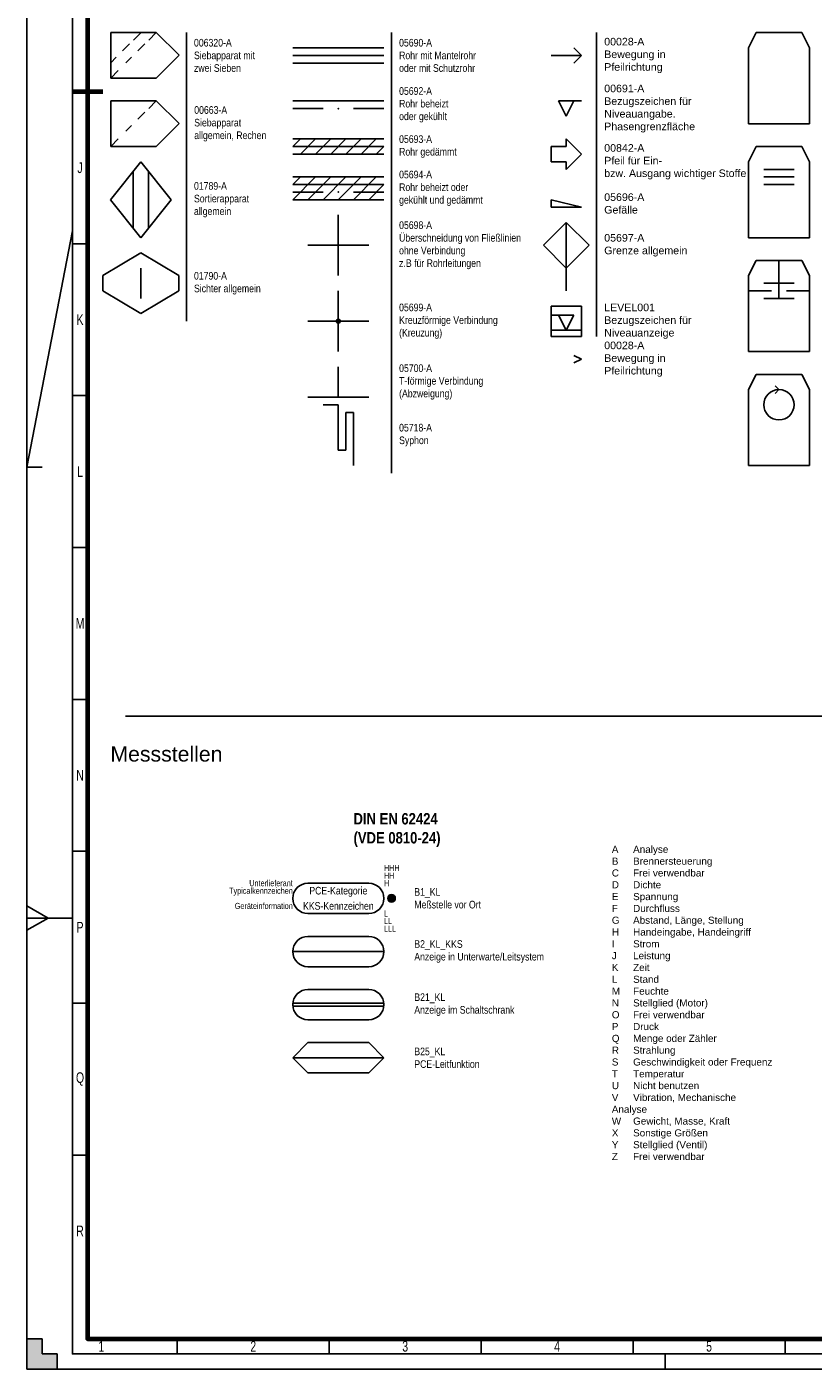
# Model space of a CAD drawing. Header units: millimetres. Extents: x 0 to 3254, y 0 to 841.
# Tile 1 of 15: x 0 to 259, y 0 to 442. Entities that reach past the tile are written whole.
import ezdxf
from ezdxf.enums import TextEntityAlignment as Align

# ---------------------------------------------------------------- set-up
doc = ezdxf.new("R2010")
doc.units = ezdxf.units.MM
doc.linetypes.add('AUSGEZOGEN', pattern=[0])
for name, color, linetype in [('1', 7, 'AUSGEZOGEN'), ('FALTMARKEN', 7, 'Continuous'), ('MSR Tag Nummer', 7, 'Continuous'), ('Rahmen', 7, 'Continuous'), ('SCHNITTMARKEN', 7, 'Continuous')]:
    doc.layers.add(name, color=color, linetype=linetype)
doc.styles.add('Mainova', font='arial.ttf', dxfattribs={"width": 0.7})
doc.styles.add('PLM2', font='ARIALN.TTF')
doc.styles.get("Standard").update_dxf_attribs({"font": 'arial.ttf'})
doc.styles.add('Tag NR', font='ARIALN.TTF')

# ---------------------------------------------------------------- blocks, each defined once
blk = doc.blocks.new('*U254')
h = blk.add_hatch(color=0)
h.dxf.hatch_style = 1
h.paths.add_polyline_path([(18.75, 0, 1), (16.25, 0, 1)])
at = {"color": 0, "linetype": 'AUSGEZOGEN'}
for p, q in [((-10, 5), (10, 5)), ((-10, -5), (10, -5))]:
    blk.add_line(p, q, dxfattribs=at)
at = {"color": 0}
blk.add_circle((17.5, 0), 1.25, dxfattribs=at)
at = {"color": 0, "linetype": 'AUSGEZOGEN'}
for centre, start, end in [((-10, 0), 90, 270), ((10, 0), 270, 90)]:
    blk.add_arc(centre, 5, start, end, dxfattribs=at)
at = {"flags": 9}
blk.add_attdef('PCE_TASK', text='', height=1, dxfattribs=at).set_placement((20.03, 0), align=Align.MIDDLE_LEFT)
at = {"layer": '1', "color": 0, "linetype": 'AUSGEZOGEN', "style": 'Tag NR', "flags": 8}
for tag, p in [('HHH', (15, 10)), ('HH', (15, 7.5)), ('H', (15, 5)), ('L', (15, -5)), ('LL', (15, -7.5)), ('LLL', (15, -10))]:
    blk.add_attdef(tag, text='', height=2, dxfattribs=at).set_placement(p, align=Align.MIDDLE_LEFT)
for tag, p in [('PU_Vendor', (-15, 5)), ('Typical_ID', (-15, 2.5)), ('Device_Information', (-15, -2.5))]:
    blk.add_attdef(tag, text='', height=2, dxfattribs=at).set_placement(p, align=Align.MIDDLE_RIGHT)
at = {"layer": '1', "color": 0, "linetype": 'AUSGEZOGEN', "style": 'Tag NR'}
blk.add_attdef('MEL_TYP', text='', height=2.5, dxfattribs=at).set_placement((0, 2.53), align=Align.MIDDLE_CENTER)
at = {"layer": 'MSR Tag Nummer', "color": 0, "linetype": 'AUSGEZOGEN', "style": 'Tag NR'}
blk.add_attdef('TAG_MSR_NR', text='', height=2.5, dxfattribs=at).set_placement((0, -2.5), align=Align.MIDDLE_CENTER)
blk = doc.blocks.new('00663-A')
at = {"color": 0, "linetype": 'ByBlock', "lineweight": -2}
for p, q in [((-12.42, -7.43), (-12.42, 7.57)), ((2.58, 7.57), (-12.42, 7.57)), ((10.08, 0.07), (2.58, 7.57)), ((10.08, 0.07), (2.58, -7.43)), ((2.58, -7.43), (-12.42, -7.43))]:
    blk.add_line(p, q, dxfattribs=at)
at = {"layer": '1', "color": 0, "linetype": 'ByBlock', "lineweight": -2}
for p, q in [((0.09, 5.08), (2.58, 7.57)), ((-3.49, 1.5), (-1.2, 3.78)), ((-7.42, -2.43), (-5.58, -0.59)), ((-12.42, -7.43), (-9.92, -4.93))]:
    blk.add_line(p, q, dxfattribs=at)
blk = doc.blocks.new('01789-A')
at = {"color": 0, "linetype": 'ByBlock', "lineweight": -2}
for p, q in [((0, 12.5), (-10, 0)), ((10, 0), (0, 12.5)), ((0, -12.5), (-10, 0)), ((10, 0), (0, -12.5))]:
    blk.add_line(p, q, dxfattribs=at)
at = {"layer": '1', "color": 0, "linetype": 'ByBlock', "lineweight": -2}
for p, q in [((-2.5, -9.375), (-2.5, 9.375)), ((2.5, -9.375), (2.5, 9.375))]:
    blk.add_line(p, q, dxfattribs=at)
blk = doc.blocks.new('01790-A')
at = {"color": 0, "linetype": 'ByBlock', "lineweight": -2}
for p, q in [((-12.5, 2.5), (0, 10)), ((12.5, 2.5), (0, 10)), ((-12.5, -2.5), (-12.5, 2.5)), ((12.5, -2.5), (12.5, 2.5)), ((0, -10), (-12.5, -2.5)), ((0, -10), (12.5, -2.5))]:
    blk.add_line(p, q, dxfattribs=at)
at = {"layer": '1', "color": 0, "linetype": 'ByBlock', "lineweight": -2}
blk.add_line((0, -5), (0, 5), dxfattribs=at)
blk = doc.blocks.new('05690-A')
at = {"color": 0, "linetype": 'ByBlock', "lineweight": -2}
for p, q in [((-15, 2.5), (15, 2.5)), ((-15, 0), (15, 0)), ((-15, -2.5), (15, -2.5))]:
    blk.add_line(p, q, dxfattribs=at)
blk = doc.blocks.new('05692-A')
at = {"color": 0, "linetype": 'ByBlock', "lineweight": -2}
for p, q in [((-15, 0), (15, 0)), ((-15, -2.5), (-5, -2.5)), ((5, -2.5), (15, -2.5))]:
    blk.add_line(p, q, dxfattribs=at)
blk.add_point((0, -2.5), dxfattribs=at)
blk = doc.blocks.new('05693-A')
at = {"color": 0, "linetype": 'ByBlock', "lineweight": -2}
for p, q in [((-15, 2.5), (15, 2.5)), ((-15, -2.5), (15, -2.5))]:
    blk.add_line(p, q, dxfattribs=at)
at = {"layer": '1', "color": 0, "linetype": 'ByBlock', "lineweight": -2}
for p, q in [((-15, 0), (-12.5, 2.5)), ((-15, 0), (15, 0)), ((-12.5, -2.5), (-7.5, 2.5)), ((-7.5, -2.5), (-2.5, 2.5)), ((-2.5, -2.5), (2.5, 2.5)), ((2.5, -2.5), (7.5, 2.5)), ((7.5, -2.5), (12.5, 2.5)), ((12.5, -2.5), (15, 0))]:
    blk.add_line(p, q, dxfattribs=at)
blk = doc.blocks.new('05694-A')
at = {"color": 0, "linetype": 'ByBlock', "lineweight": -2}
for p, q in [((-15, 2.5), (15, 2.5)), ((-15, -5), (15, -5))]:
    blk.add_line(p, q, dxfattribs=at)
at = {"layer": '1', "color": 0, "linetype": 'ByBlock', "lineweight": -2}
for p, q in [((-15, -5), (-7.5, 2.5)), ((-15, 0), (-12.5, 2.5)), ((-15, 0), (15, 0)), ((-10, -5), (-2.5, 2.5)), ((-5, -5), (2.5, 2.5)), ((0, -5), (7.5, 2.5)), ((5, -5), (12.5, 2.5)), ((10, -5), (15, 0)), ((-15, -2.5), (-5, -2.5)), ((5, -2.5), (15, -2.5))]:
    blk.add_line(p, q, dxfattribs=at)
blk.add_point((0, -2.5), dxfattribs=at)
blk = doc.blocks.new('05698-A')
at = {"color": 0, "linetype": 'ByBlock', "lineweight": -2}
for p, q in [((0, -10), (0, 10)), ((-10, 0), (10, 0))]:
    blk.add_line(p, q, dxfattribs=at)
blk = doc.blocks.new('05699-A')
at = {"linetype": 'ByBlock', "lineweight": -2}
h = blk.add_hatch(color=0, dxfattribs=at)
edge = h.paths.add_edge_path()
edge.add_arc((0, 0), 0.625, 0, 360)
at = {"color": 0, "linetype": 'ByBlock', "lineweight": -2}
for p, q in [((0, 0.625), (0, 10)), ((-10, 0), (-0.625, 0)), ((0.625, 0), (10, 0)), ((0, -10), (0, -0.625))]:
    blk.add_line(p, q, dxfattribs=at)
blk.add_circle((0, 0), 0.625, dxfattribs=at)
blk = doc.blocks.new('05700-A')
at = {"color": 0, "linetype": 'ByBlock', "lineweight": -2}
for p, q in [((0, 0), (0, 10)), ((-10, 0), (10, 0))]:
    blk.add_line(p, q, dxfattribs=at)
blk = doc.blocks.new('05718-A')
at = {"color": 0, "linetype": 'ByBlock', "lineweight": -2}
for p, q in [((0, 0), (5, 0)), ((5, 0), (5, -15)), ((7.5, -15), (7.5, -2.5)), ((7.5, -2.5), (10, -2.5)), ((10, -2.5), (10, -20)), ((5, -15), (7.5, -15))]:
    blk.add_line(p, q, dxfattribs=at)
blk = doc.blocks.new('00028-A')
at = {"color": 0, "linetype": 'ByBlock', "lineweight": -2}
for p, q in [((-10, 0), (0, 0)), ((0, 0), (-2.5, 2.5)), ((0, 0), (-2.5, -2.5))]:
    blk.add_line(p, q, dxfattribs=at)
blk = doc.blocks.new('00691-A')
at = {"color": 0, "linetype": 'ByBlock', "lineweight": -2}
for p, q in [((-2.5, 5), (5, 5)), ((0, 0), (-2.5, 5)), ((0, 0), (2.5, 5))]:
    blk.add_line(p, q, dxfattribs=at)
blk = doc.blocks.new('00842-A')
at = {"color": 0, "linetype": 'ByBlock', "lineweight": -2}
for p, q in [((5, 5), (10, 0)), ((5, 2.5), (5, 5)), ((0, -2.5), (0, 2.5)), ((0, 2.5), (5, 2.5)), ((10, 0), (5, -5)), ((5, -2.5), (0, -2.5)), ((5, -5), (5, -2.5))]:
    blk.add_line(p, q, dxfattribs=at)
blk = doc.blocks.new('05696-A')
at = {"color": 0, "linetype": 'ByBlock', "lineweight": -2}
for p, q in [((5, 0), (-5, 2.5)), ((-5, 2.5), (-5, 0)), ((-5, 0), (5, 0))]:
    blk.add_line(p, q, dxfattribs=at)
blk = doc.blocks.new('05697-A')
at = {"color": 0, "linetype": 'ByBlock', "lineweight": -2}
for p, q in [((0, 7.5), (-7.5, 0)), ((0, 7.5), (7.5, 0)), ((-7.5, 0), (0, -7.5)), ((7.5, 0), (0, -7.5))]:
    blk.add_line(p, q, dxfattribs=at)
blk.add_line((0, -15), (0, -7.5))
at = {"layer": '1'}
blk.add_line((0, -7.5), (0, 7.5), dxfattribs=at)
blk = doc.blocks.new('LEVEL001')
at = {"color": 0}
for p, q in [((-5, -5), (-5, 5)), ((-5, 5), (5, 5)), ((5, 5), (5, -5)), ((-5, -3), (5, -3)), ((5, -5), (-5, -5))]:
    blk.add_line(p, q, dxfattribs=at)
at = {"color": 0, "linetype": 'ByBlock', "lineweight": -2}
for p, q in [((2.5, 2), (-5, 2)), ((0, -3), (-2.5, 2)), ((0, -3), (2.5, 2))]:
    blk.add_line(p, q, dxfattribs=at)
blk = doc.blocks.new('00802-A')
at = {"color": 0, "linetype": 'ByBlock', "lineweight": -2}
for p, q in [((-10, 10), (-7.5, 15)), ((-7.5, 15), (7.5, 15)), ((10, 10), (7.5, 15)), ((-10, -15), (-10, 10)), ((10, -15), (10, 10)), ((-10, -15), (10, -15))]:
    blk.add_line(p, q, dxfattribs=at)
blk = doc.blocks.new('00803-A')
at = {"color": 0, "linetype": 'ByBlock', "lineweight": -2}
for p, q in [((-10, 10), (-7.5, 15)), ((-7.5, 15), (7.5, 15)), ((10, 10), (7.5, 15)), ((-10, -15), (-10, 10)), ((10, -15), (10, 10)), ((-10, -15), (10, -15))]:
    blk.add_line(p, q, dxfattribs=at)
at = {"layer": '1', "color": 0, "linetype": 'ByBlock', "lineweight": -2}
for p, q in [((-5, 7.5), (5, 7.5)), ((-5, 5), (5, 5)), ((-5, 2.5), (5, 2.5))]:
    blk.add_line(p, q, dxfattribs=at)
blk = doc.blocks.new('00805-A')
at = {"color": 0, "linetype": 'ByBlock', "lineweight": -2}
for p, q in [((-10, 10), (-7.5, 15)), ((-7.5, 15), (7.5, 15)), ((10, 10), (7.5, 15)), ((-10, -15), (-10, 10)), ((10, -15), (10, 10)), ((-10, -15), (10, -15))]:
    blk.add_line(p, q, dxfattribs=at)
at = {"layer": '1', "color": 0, "linetype": 'ByBlock', "lineweight": -2}
for p, q in [((0, 2.5), (0, 15)), ((-10, 5), (-2.5, 5)), ((-5, 7.5), (5, 7.5)), ((2.5, 5), (10, 5)), ((-5, 2.5), (5, 2.5))]:
    blk.add_line(p, q, dxfattribs=at)
blk = doc.blocks.new('00809-A')
at = {"color": 0, "linetype": 'ByBlock', "lineweight": -2}
for p, q in [((-10, 2.5), (-7.5, 7.5)), ((-7.5, 7.5), (7.5, 7.5)), ((10, 2.5), (7.5, 7.5)), ((-10, -22.5), (-10, 2.5)), ((10, -22.5), (10, 2.5)), ((-10, -22.5), (10, -22.5))]:
    blk.add_line(p, q, dxfattribs=at)
at = {"layer": '1', "color": 0, "linetype": 'ByBlock', "lineweight": -2}
for q in [(-1.25, 3.75), (-1.25, 1.25)]:
    blk.add_line((0, 2.5), q, dxfattribs=at)
blk.add_circle((0, -2.5), 5, dxfattribs=at)
blk = doc.blocks.new('006320-A')
at = {"color": 0, "linetype": 'ByBlock', "lineweight": -2}
for p, q in [((-12.42, -7.43), (-12.42, 7.57)), ((2.58, 7.57), (-12.42, 7.57)), ((10.08, 0.07), (2.58, 7.57)), ((10.08, 0.07), (2.58, -7.43)), ((2.58, -7.43), (-12.42, -7.43))]:
    blk.add_line(p, q, dxfattribs=at)
at = {"layer": '1', "color": 0, "linetype": 'ByBlock', "lineweight": -2}
for p, q in [((-4.91, 5.08), (-2.42, 7.57)), ((0.09, 5.08), (2.58, 7.57)), ((-8.49, 1.5), (-6.2, 3.78)), ((-3.49, 1.5), (-1.2, 3.78)), ((-12.42, -2.43), (-10.58, -0.59)), ((-7.42, -2.43), (-5.58, -0.59)), ((-12.42, -7.43), (-9.92, -4.93))]:
    blk.add_line(p, q, dxfattribs=at)
blk = doc.blocks.new('B2_KL')
at = {"color": 0, "linetype": 'AUSGEZOGEN'}
for p, q in [((-10, 5), (10, 5)), ((-15, 0), (15, 0)), ((-10, -5), (10, -5))]:
    blk.add_line(p, q, dxfattribs=at)
for centre, start, end in [((-10, 0), 90, 270), ((10, 0), 270, 90)]:
    blk.add_arc(centre, 5, start, end, dxfattribs=at)
at = {"flags": 9}
blk.add_attdef('PCE_TASK', text='', height=1, dxfattribs=at).set_placement((20.03, 0), align=Align.MIDDLE_LEFT)
at = {"layer": '1', "color": 0, "linetype": 'AUSGEZOGEN', "style": 'Tag NR', "flags": 8}
for tag, p in [('HHH', (15, 10)), ('HH', (15, 7.5)), ('H', (15, 5)), ('L', (15, -5)), ('LL', (15, -7.5)), ('LLL', (15, -10))]:
    blk.add_attdef(tag, text='', height=2, dxfattribs=at).set_placement(p, align=Align.MIDDLE_LEFT)
for tag, p in [('PU_Vendor', (-15, 5)), ('Typical_ID', (-15, 2.5)), ('Device_Information', (-15, -2.5))]:
    blk.add_attdef(tag, text='', height=2, dxfattribs=at).set_placement(p, align=Align.MIDDLE_RIGHT)
at = {"layer": '1', "color": 0, "linetype": 'AUSGEZOGEN', "style": 'Tag NR'}
blk.add_attdef('MEL_TYP', text='', height=2.5, dxfattribs=at).set_placement((0, 2.53), align=Align.MIDDLE_CENTER)
at = {"layer": 'MSR Tag Nummer', "color": 0, "linetype": 'AUSGEZOGEN', "style": 'Tag NR'}
blk.add_attdef('TAG_MSR_NR', text='', height=2.5, dxfattribs=at).set_placement((0, -2.5), align=Align.MIDDLE_CENTER)
blk = doc.blocks.new('*U257')
at = {"color": 0, "linetype": 'AUSGEZOGEN'}
for p, q in [((-10, 5), (10, 5)), ((-14.97, 0.5), (14.97, 0.5)), ((-14.97, -0.5), (14.97, -0.5)), ((-10, -5), (10, -5))]:
    blk.add_line(p, q, dxfattribs=at)
for centre, start, end in [((-10, 0), 90, 270), ((10, 0), 270, 90)]:
    blk.add_arc(centre, 5, start, end, dxfattribs=at)
at = {"flags": 9}
blk.add_attdef('PCE_TASK', text='', height=1, dxfattribs=at).set_placement((20.03, 0), align=Align.MIDDLE_LEFT)
at = {"layer": '1', "color": 0, "linetype": 'AUSGEZOGEN', "style": 'Tag NR', "flags": 8}
for tag, p in [('HHH', (15, 10)), ('HH', (15, 7.5)), ('H', (15, 5)), ('L', (15, -5)), ('LL', (15, -7.5)), ('LLL', (15, -10))]:
    blk.add_attdef(tag, text='', height=2, dxfattribs=at).set_placement(p, align=Align.MIDDLE_LEFT)
for tag, p in [('PU_Vendor', (-15, 5)), ('Typical_ID', (-15, 2.5)), ('Device_Information', (-15, -2.5))]:
    blk.add_attdef(tag, text='', height=2, dxfattribs=at).set_placement(p, align=Align.MIDDLE_RIGHT)
at = {"layer": '1', "color": 0, "linetype": 'AUSGEZOGEN', "style": 'Tag NR'}
blk.add_attdef('MEL_TYP', text='', height=2.5, dxfattribs=at).set_placement((0, 2.53), align=Align.MIDDLE_CENTER)
at = {"layer": 'MSR Tag Nummer', "color": 0, "linetype": 'AUSGEZOGEN', "style": 'Tag NR'}
blk.add_attdef('TAG_MSR_NR', text='', height=2.5, dxfattribs=at).set_placement((0, -2.5), align=Align.MIDDLE_CENTER)
blk = doc.blocks.new('B25_KL')
at = {"color": 0, "linetype": 'AUSGEZOGEN'}
for p, q in [((-15, 0), (-10, 5)), ((-10, 5), (10, 5)), ((15, 0), (10, 5)), ((-15, 0), (15, 0)), ((-15, 0), (-10, -5)), ((15, 0), (10, -5)), ((-10, -5), (10, -5))]:
    blk.add_line(p, q, dxfattribs=at)
at = {"layer": '1', "color": 0, "linetype": 'AUSGEZOGEN', "style": 'Tag NR', "flags": 8}
for tag, p in [('PU_Vendor', (-15, 5)), ('Typical_ID', (-15, 2.5)), ('Device_Information', (-15, -2.5))]:
    blk.add_attdef(tag, text='', height=2, dxfattribs=at).set_placement(p, align=Align.MIDDLE_RIGHT)
at = {"layer": '1', "color": 0, "linetype": 'AUSGEZOGEN', "style": 'Tag NR'}
blk.add_attdef('MEL_TYP', text='', height=2.5, dxfattribs=at).set_placement((0, 2.53), align=Align.MIDDLE_CENTER)
at = {"layer": 'MSR Tag Nummer', "color": 0, "linetype": 'AUSGEZOGEN', "style": 'Tag NR'}
blk.add_attdef('TAG_MSR_NR', text='', height=2.5, dxfattribs=at).set_placement((0, -2.5), align=Align.MIDDLE_CENTER)
blk = doc.blocks.new('00028-B')
at = {"color": 0, "linetype": 'ByBlock', "lineweight": -2}
for q in [(-2.5, 1.25), (-2.5, -1.25)]:
    blk.add_line((0, 0), q, dxfattribs=at)
blk = doc.blocks.new('RAHMEN_A0_DIN5457')
at = {"layer": 'SCHNITTMARKEN'}
h = blk.add_hatch(color=256, dxfattribs=at)
h.dxf.hatch_style = 1
h.paths.add_polyline_path([(5, 5), (5, 10), (0, 10), (0, 0), (10, 0), (10, 5)])
at = {"layer": 'FALTMARKEN'}
for p, q in [((0, 297), (15, 374.71)), ((0, 297), (5, 297)), ((0, 148.5), (0, 152.5)), ((0, 152.5), (7, 148.5)), ((0, 148.5), (0, 144.5)), ((0, 144.5), (7, 148.5)), ((0, 148.5), (15, 148.5)), ((210, 0), (210, 5))]:
    blk.add_line(p, q, dxfattribs=at)
at = {"layer": 'Rahmen'}
for p, q in [((20, 420.5), (15, 420.5)), ((20, 10), (20, 420.5)), ((20, 370.5), (15, 370.5)), ((20, 320.5), (15, 320.5)), ((20, 270.5), (15, 270.5)), ((20, 220.5), (15, 220.5)), ((20, 170.5), (15, 170.5)), ((20, 120.5), (15, 120.5)), ((20, 70.5), (15, 70.5)), ((49.5, 10), (49.5, 5)), ((99.5, 10), (99.5, 5)), ((149.5, 10), (149.5, 5)), ((199.5, 10), (199.5, 5)), ((249.5, 10), (249.5, 5))]:
    blk.add_line(p, q, dxfattribs=at)
at = {"layer": 'Rahmen', "lineweight": 70}
blk.add_line((25, 420.5), (15, 420.5), dxfattribs=at)
at = {"layer": 'Rahmen', "color": 1}
blk.add_lwpolyline([(0, 0), (1189, 0), (1189, 841), (0, 841)], close=True, dxfattribs=at)
at = {"layer": 'Rahmen', "color": 5}
blk.add_lwpolyline([(1184, 836), (15, 836), (15, 5), (1184, 5)], close=True, dxfattribs=at)
at = {"layer": 'Rahmen', "lineweight": 70}
blk.add_lwpolyline([(1179, 831), (20, 831), (20, 10), (1179, 10)], close=True, dxfattribs=at)
at = {"layer": 'SCHNITTMARKEN'}
for p, q in [((0, 0), (0, 10)), ((0, 10), (5, 10)), ((5, 10), (5, 5)), ((5, 5), (10, 5)), ((10, 5), (10, 0)), ((10, 0), (0, 0))]:
    blk.add_line(p, q, dxfattribs=at)
at = {"layer": 'Rahmen', "char_height": 3.5, "attachment_point": 5, "style": 'Mainova'}
for s, insert in [('\\pxqc;J', (17.5, 395.5)), ('\\pxqc;K', (17.5, 345.5)), ('\\pxqc;L', (17.5, 295.5)), ('\\pxqc;M', (17.5, 245.5)), ('\\pxqc;N', (17.5, 195.5)), ('\\pxqc;P', (17.5, 145.5)), ('\\pxqc;Q', (17.5, 95.5)), ('\\pxqc;R', (17.5, 45.5)), ('1', (24.5, 7.5)), ('\\pxqc;2', (74.5, 7.5)), ('\\pxqc;3', (124.5, 7.5)), ('\\pxqc;4', (174.5, 7.5)), ('\\pxqc;5', (224.5, 7.5))]:
    blk.add_mtext_dynamic_manual_height_columns(s, width=50, gutter_width=17.5, heights=[20.86], dxfattribs=dict(at, insert=insert))

msp = doc.modelspace()

# ---------------------------------------------------------------- linework, layer by layer
at = {"color": 8}
for p, q in [((52.5, 440), (52.5, 345)), ((120, 440), (120, 295)), ((187.5, 440), (187.5, 340))]:
    msp.add_line(p, q, dxfattribs=at)
at = {"color": 30, "true_color": 0xf8991e}
msp.add_line((32.5, 215), (982.5, 215), dxfattribs=at)

# ---------------------------------------------------------------- block references
for name, p in [('RAHMEN_A0_DIN5457', (0, 0)), ('006320-A', (40, 432.5))]:
    msp.add_blockref(name, p)
at = {"color": 3, "linetype": 'Continuous'}
for name, p in [('00802-A', (247.5, 425)), ('05690-A', (102.5, 432.5)), ('00028-A', (182.5, 432.5)), ('05692-A', (102.5, 417.5)), ('00691-A', (177.5, 412.5)), ('05693-A', (102.5, 402.5)), ('00842-A', (172.5, 400)), ('00803-A', (247.5, 387.5)), ('05694-A', (102.5, 390)), ('05696-A', (177.5, 382.5)), ('05698-A', (102.5, 370)), ('05697-A', (177.5, 370)), ('00805-A', (247.5, 350)), ('05699-A', (102.5, 345)), ('LEVEL001', (177.5, 345)), ('05700-A', (102.5, 320)), ('00809-A', (247.5, 320)), ('05718-A', (97.5, 317.5))]:
    msp.add_blockref(name, p, dxfattribs=at)
at = {"linetype": 'Continuous'}
for name, p in [('00663-A', (40, 410)), ('01789-A', (37.5, 385)), ('01790-A', (37.5, 357.5))]:
    msp.add_blockref(name, p, dxfattribs=at)
at = {"color": 3}
msp.add_blockref('00028-B', (182.5, 332.5), dxfattribs=at)
at = {"color": 4, "linetype": 'Continuous', "lineweight": 0}
ref = msp.add_blockref('*U254', (102.5, 155), dxfattribs=at)
ref.add_attrib('TAG_MSR_NR', 'KKS-Kennzeichen', dxfattribs={"layer": 'MSR Tag Nummer', "color": 0, "linetype": 'AUSGEZOGEN', "height": 2.5, "style": 'Tag NR'}).set_placement((102.5, 152.5), align=Align.MIDDLE_CENTER)
ref.add_attrib('MEL_TYP', 'PCE-Kategorie', dxfattribs={"layer": '1', "color": 0, "linetype": 'AUSGEZOGEN', "height": 2.5, "style": 'Tag NR'}).set_placement((102.5, 157.53), align=Align.MIDDLE_CENTER)
ref.add_attrib('HHH', 'HHH', dxfattribs={"layer": '1', "color": 0, "linetype": 'AUSGEZOGEN', "height": 2, "style": 'Tag NR'}).set_placement((117.5, 165), align=Align.MIDDLE_LEFT)
ref.add_attrib('HH', 'HH', dxfattribs={"layer": '1', "color": 0, "linetype": 'AUSGEZOGEN', "height": 2, "style": 'Tag NR'}).set_placement((117.5, 162.5), align=Align.MIDDLE_LEFT)
ref.add_attrib('H', 'H', dxfattribs={"layer": '1', "color": 0, "linetype": 'AUSGEZOGEN', "height": 2, "style": 'Tag NR'}).set_placement((117.5, 160), align=Align.MIDDLE_LEFT)
ref.add_attrib('L', 'L', dxfattribs={"layer": '1', "color": 0, "linetype": 'AUSGEZOGEN', "height": 2, "style": 'Tag NR'}).set_placement((117.5, 150), align=Align.MIDDLE_LEFT)
ref.add_attrib('LL', 'LL', dxfattribs={"layer": '1', "color": 0, "linetype": 'AUSGEZOGEN', "height": 2, "style": 'Tag NR'}).set_placement((117.5, 147.5), align=Align.MIDDLE_LEFT)
ref.add_attrib('LLL', 'LLL', dxfattribs={"layer": '1', "color": 0, "linetype": 'AUSGEZOGEN', "height": 2, "style": 'Tag NR'}).set_placement((117.5, 145), align=Align.MIDDLE_LEFT)
ref.add_attrib('PU_Vendor', 'Unterlieferant', dxfattribs={"layer": '1', "color": 0, "linetype": 'AUSGEZOGEN', "height": 2, "style": 'Tag NR'}).set_placement((87.5, 160), align=Align.MIDDLE_RIGHT)
ref.add_attrib('Typical_ID', 'Typicalkennzeichen', dxfattribs={"layer": '1', "color": 0, "linetype": 'AUSGEZOGEN', "height": 2, "style": 'Tag NR'}).set_placement((87.5, 157.5), align=Align.MIDDLE_RIGHT)
ref.add_attrib('Device_Information', 'Geräteinformation', dxfattribs={"layer": '1', "color": 0, "linetype": 'AUSGEZOGEN', "height": 2, "style": 'Tag NR'}).set_placement((87.5, 152.5), align=Align.MIDDLE_RIGHT)
at = {"color": 4, "lineweight": 0}
for name, p in [('B2_KL', (102.5, 137.47)), ('*U257', (102.5, 120)), ('B25_KL', (102.5, 102.5))]:
    msp.add_blockref(name, p, dxfattribs=at)

# ---------------------------------------------------------------- texts
at = {"color": 7, "char_height": 2.5, "attachment_point": 4, "style": 'PLM2'}
for s, insert in [('006320-A^JSiebapparat mit \\Pzwei Sieben', (55, 432.5)), ('05690-A^JRohr mit Mantelrohr\\Poder mit Schutzrohr', (122.5, 432.5)), ('05692-A^JRohr beheizt\\Poder gekühlt', (122.5, 416.25)), ('00663-A^JSiebapparat\\Pallgemein, Rechen ', (55.08, 410)), ('05693-A^JRohr gedämmt', (122.5, 402.5)), ('05694-A^JRohr beheizt oder\\Pgekühlt und gedämmt', (122.5, 388.75)), ('01789-A^JSortierapparat\\Pallgemein', (55, 385)), ('05698-A^JÜberschneidung von Fließlinien \\Pohne Verbindung\\Pz.B für Rohrleitungen', (122.5, 370)), ('01790-A^JSichter allgemein', (55, 357.5)), ('05699-A^JKreuzförmige Verbindung\\P(Kreuzung)', (122.5, 345)), ('05700-A^JT-förmige Verbindung\\P(Abzweigung)', (122.5, 325)), ('05718-A^JSyphon', (122.5, 307.5)), ('B1_KL^JMeßstelle vor Ort', (127.5, 155)), ('B2_KL_KKS\\PAnzeige in Unterwarte/Leitsystem', (127.5, 137.5)), ('B21_KL^JAnzeige im Schaltschrank', (127.5, 120)), ('B25_KL^JPCE-Leitfunktion', (127.5, 102.5))]:
    msp.add_mtext(s, dxfattribs=dict(at, insert=insert))
at = {"color": 7, "char_height": 2.5, "attachment_point": 4}
for s, insert in [('00028-A^JBewegung in\\PPfeilrichtung', (190, 432.5)), ('00691-A^JBezugszeichen für\\PNiveauangabe.\\PPhasengrenzfläche', (190, 415)), ('00842-A^JPfeil für Ein-\\Pbzw. Ausgang wichtiger Stoffe', (190, 397.5)), ('05696-A^JGefälle', (190, 383.75)), ('05697-A^JGrenze allgemein', (190, 370)), ('LEVEL001^JBezugszeichen für\\PNiveauanzeige', (190, 345)), ('00028-A^JBewegung in\\PPfeilrichtung', (190, 332.5))]:
    msp.add_mtext(s, dxfattribs=dict(at, insert=insert))
at = {"color": 7, "attachment_point": 4}
for s, width, heights, insert, char_height in [('Messstellen', 72.5, [13.71], (27.5, 202.5), 5), ('{\\fArial Narrow|b1|i0|c0|p34;\\H0.75x;\\C256;DIN EN 62424\\P(VDE 0810-24)}', 92.0571, [28.2], (107.5, 177.5), 5), ('\\pxt2;{\\H0.66667x;\\C256;\\PA^IAnalyse\\PB^IBrennersteuerung\\PC^IFrei verwendbar\\PD^IDichte\\PE^ISpannung\\PF^IDurchfluss\\PG^IAbstand, Länge, Stellung\\PH^IHandeingabe, Handeingriff\\PI^IStrom\\PJ^ILeistung\\PK^IZeit\\PL^IStand\\PM^IFeuchte\\PN^IStellglied (Motor)\\PO^IFrei verwendbar\\PP^IDruck\\PQ^IMenge oder Zähler\\PR^IStrahlung\\PS^IGeschwindigkeit oder Frequenz\\PT^ITemperatur\\PU^INicht benutzen\\PV^IVibration, Mechanische Analyse\\PW^IGewicht, Masse, Kraft\\PX^ISonstige Größen\\PY^IStellglied (Ventil)\\PZ^IFrei verwendbar}', 50, [125.1], (192.5, 122.5), 3.5)]:
    msp.add_mtext_dynamic_manual_height_columns(s, width=width, gutter_width=17.5, heights=heights, dxfattribs=dict(at, insert=insert, char_height=char_height))

doc.saveas('drawing.dxf')
